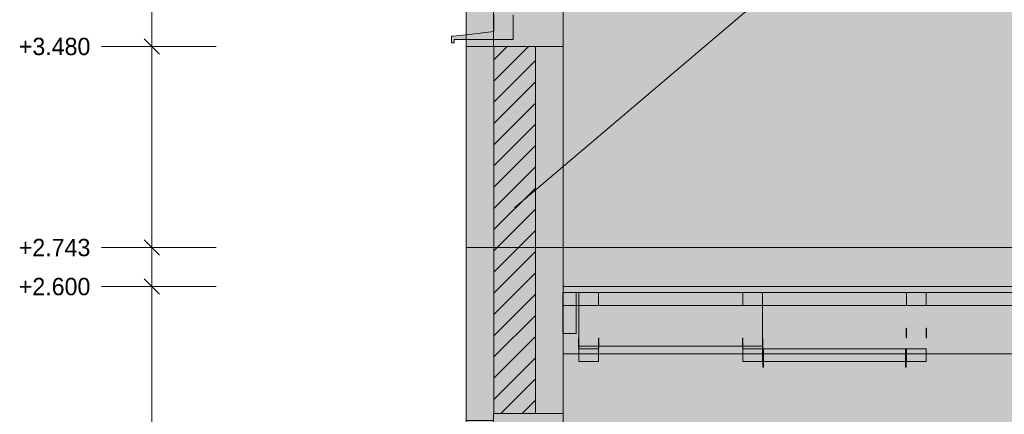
# Model space of a CAD drawing. Header units: millimetres. Extents: x -2189 to 11661, y -3698 to 9368.
# Tile 3 of 14: x -1634 to 1970, y 2132 to 3578. Entities that reach past the tile are written whole.
import ezdxf

# ---------------------------------------------------------------- set-up
doc = ezdxf.new("R2010")
doc.units = ezdxf.units.MM
for name, color, linetype in [('FILL-C_BDBDBF', 7, 'Continuous'), ('FILL-EPS', 7, 'Continuous'), ('FILL-INK', 7, 'Continuous'), ('FILL-STEEL_GREY', 7, 'Continuous'), ('FILL-TIMBER', 7, 'Continuous'), ('FILL-WHITE', 7, 'Continuous'), ('LINE-CORE', 7, 'Continuous'), ('LINE-INK', 7, 'Continuous'), ('LINE-STEEL_GREY', 7, 'Continuous'), ('TEXT-INK', 7, 'Continuous')]:
    doc.layers.add(name, color=color, linetype=linetype)

msp = doc.modelspace()

# ---------------------------------------------------------------- hatches: boundary and pattern name
at = {"layer": 'FILL-C_BDBDBF', "true_color": 0xbdbdbf}
h = msp.add_hatch(color=9, dxfattribs=at)
h.dxf.hatch_style = 1
h.paths.add_polyline_path([(254, 3480.2), (254, 2134.1), (228.1, 2134.1), (101.6, 2134.1), (101.6, 3480.2), (236.8, 3480.2)])
at = {"layer": 'FILL-EPS', "true_color": 0xccffff}
h = msp.add_hatch(color=7, dxfattribs=at)
h.dxf.hatch_style = 1
h.paths.add_polyline_path([(0, 2314.5), (0, 2743.2), (0, 3033.5), (0, 3480.2), (45.8, 3480.2), (100.5, 3480.2), (101.6, 3480.2), (101.6, 2134.1), (100.5, 2134.1), (100.5, 2121.4), (100.5, 2109.1), (50.3, 2109.1), (0, 2109.1), (0, 2179.7), (0, 2269.7)])
h = msp.add_hatch(color=7, dxfattribs=at)
h.dxf.hatch_style = 1
h.paths.add_polyline_path([(355.6, 3239.8), (355.6, 2743.2), (355.6, 2503.5), (355.6, 2477.2), (355.6, 2428.4), (355.6, 2335.4), (355.6, 2244.1), (355.6, 2134.1), (254, 2134.1), (254, 3480.2), (355.6, 3480.2)])
at = {"layer": 'FILL-INK', "true_color": 0x1a1a1f}
h = msp.add_hatch(color=250, dxfattribs=at)
h.dxf.hatch_style = 1
h.paths.add_polyline_path([(177.8, 2888.4), (218.8, 2948.2), (243.4, 2919.3)])
at = {"layer": 'FILL-INK', "true_color": 0x1a1a1a}
h = msp.add_hatch(color=250, dxfattribs=at)
h.dxf.hatch_style = 1
h.paths.add_polyline_path([(355.6, 2578), (355.6, 2538), (355.6, 2428), (354.1, 2428), (353.6, 2428), (353.6, 2468), (353.6, 2578), (355.1, 2578)])
h = msp.add_hatch(color=250, dxfattribs=at)
h.dxf.hatch_style = 1
h.paths.add_polyline_path([(1612.6, 2412.4), (1611.8, 2412.4), (1611.4, 2412.4), (1611.4, 2433.3), (1611.4, 2447.1), (1612.1, 2447.1), (1612.6, 2447.1), (1612.6, 2433.3)])
h = msp.add_hatch(color=250, dxfattribs=at)
h.dxf.hatch_style = 1
h.paths.add_polyline_path([(1685.8, 2412.4), (1685, 2412.4), (1684.6, 2412.4), (1684.6, 2433.3), (1684.6, 2447.1), (1685.3, 2447.1), (1685.8, 2447.1), (1685.8, 2433.3)])
h = msp.add_hatch(color=250, dxfattribs=at)
h.dxf.hatch_style = 1
h.paths.add_polyline_path([(412.6, 2373.9), (412.4, 2373.9), (411.4, 2373.9), (411.4, 2402), (411.4, 2410.3), (411.7, 2410.3), (412.6, 2410.3), (412.6, 2402)])
h = msp.add_hatch(color=250, dxfattribs=at)
h.dxf.hatch_style = 1
h.paths.add_polyline_path([(485.8, 2373.9), (485.6, 2373.9), (484.6, 2373.9), (484.6, 2402), (484.6, 2410.3), (484.9, 2410.3), (485.8, 2410.3), (485.8, 2402)])
h = msp.add_hatch(color=250, dxfattribs=at)
h.dxf.hatch_style = 1
h.paths.add_polyline_path([(1012.6, 2373.9), (1012.4, 2373.9), (1011.4, 2373.9), (1011.4, 2402), (1011.4, 2410.3), (1011.7, 2410.3), (1012.6, 2410.3), (1012.6, 2402)])
h = msp.add_hatch(color=250, dxfattribs=at)
h.dxf.hatch_style = 1
h.paths.add_polyline_path([(1085.8, 2373.9), (1085.6, 2373.9), (1084.6, 2373.9), (1084.6, 2402), (1084.6, 2410.3), (1084.9, 2410.3), (1085.8, 2410.3), (1085.8, 2402)])
at = {"layer": 'FILL-STEEL_GREY', "true_color": 0x737378}
h = msp.add_hatch(color=8, dxfattribs=at)
h.dxf.hatch_style = 1
h.paths.add_polyline_path([(355.6, 2579.9), (355.6, 2600), (1450.8, 2600), (1555.6, 2600), (3746, 2600), (3955.6, 2600), (6146, 2600), (6355.6, 2600), (8127.4, 2600), (8296.9, 2600), (8296.9, 2598.1), (8296.9, 2578), (6525.1, 2578), (6355.6, 2578), (4165.2, 2578), (3955.6, 2578), (1765.2, 2578), (1555.6, 2578), (460.4, 2578), (355.6, 2578)])
at = {"layer": 'FILL-TIMBER', "true_color": 0xedd6a8}
h = msp.add_hatch(color=41, dxfattribs=at)
h.dxf.hatch_style = 1
h.paths.add_polyline_path([(-47.7, 3493.2), (-53.2, 3493.2), (-53.2, 3506.3), (-53.2, 3517.2), (-50.5, 3517.2), (-47.2, 3517.2), (20.6, 3525.4), (101.8, 3535.2), (101.8, 3567.8), (101.8, 3595.2), (105.8, 3595.2), (105.8, 3597.2), (105.8, 3670.2), (105.8, 3850.1), (105.8, 4584.9), (105.8, 4586.9), (105.8, 4659.9), (101.8, 4659.9), (101.8, 4692.5), (101.8, 4719.9), (133.8, 4719.9), (171.8, 4719.9), (171.8, 4687.3), (171.8, 4659.9), (167.8, 4659.9), (167.8, 4657.9), (167.8, 4584.9), (167.8, 4405), (167.8, 3670.2), (167.8, 3668.2), (167.8, 3595.2), (171.8, 3595.2), (171.8, 3562.6), (171.8, 3535.2), (171.8, 3518.9), (171.8, 3505.2), (73.9, 3505.2), (-43.2, 3505.2), (-43.2, 3498.7), (-43.2, 3493.2)])
h = msp.add_hatch(color=41, dxfattribs=at)
h.dxf.hatch_style = 1
h.paths.add_polyline_path([(402.6, 2578), (402.6, 2464), (402.6, 2428), (391.3, 2428), (355.6, 2428), (355.6, 2542), (355.6, 2578), (366.9, 2578)])
h = msp.add_hatch(color=41, dxfattribs=at)
h.dxf.hatch_style = 1
h.paths.add_polyline_path([(484.6, 2578), (484.6, 2542.5), (484.6, 2531), (467, 2531), (412.6, 2531), (412.6, 2566.5), (412.6, 2578), (430.2, 2578)])
h = msp.add_hatch(color=41, dxfattribs=at)
h.dxf.hatch_style = 1
h.paths.add_polyline_path([(1084.6, 2578), (1084.6, 2542.5), (1084.6, 2531), (1067, 2531), (1012.6, 2531), (1012.6, 2566.5), (1012.6, 2578), (1030.2, 2578)])
h = msp.add_hatch(color=41, dxfattribs=at)
h.dxf.hatch_style = 1
h.paths.add_polyline_path([(1684.6, 2578), (1684.6, 2548.5), (1684.6, 2531), (1657.7, 2531), (1612.6, 2531), (1612.6, 2560.5), (1612.6, 2578), (1639.5, 2578)])
h = msp.add_hatch(color=41, dxfattribs=at)
h.dxf.hatch_style = 1
h.paths.add_polyline_path([(484.6, 2372), (484.6, 2336.3), (484.6, 2325), (467.3, 2325), (412.6, 2325), (412.6, 2360.7), (412.6, 2372), (429.9, 2372)])
h = msp.add_hatch(color=41, dxfattribs=at)
h.dxf.hatch_style = 1
h.paths.add_polyline_path([(1084.6, 2372), (1084.6, 2336.3), (1084.6, 2325), (1067.3, 2325), (1012.6, 2325), (1012.6, 2360.7), (1012.6, 2372), (1029.9, 2372)])
h = msp.add_hatch(color=41, dxfattribs=at)
h.dxf.hatch_style = 1
h.paths.add_polyline_path([(1684.6, 2372), (1684.6, 2342.2), (1684.6, 2325), (1658.3, 2325), (1612.6, 2325), (1612.6, 2354.8), (1612.6, 2372), (1638.9, 2372)])
at = {"layer": 'FILL-WHITE', "true_color": 0xffffff}
h = msp.add_hatch(color=7, dxfattribs=at)
h.dxf.hatch_style = 1
h.paths.add_polyline_path([(355.9, 5288.2), (3903.7, 7772.4), (4748.8, 7772.4), (8296.6, 5288.2), (8296.6, 2743.2), (355.9, 2743.2)])
h.paths.add_polyline_path([(6082.5, 3632.6), (6082.5, 4699.9), (5382, 4699.9), (5382, 3632.6)], flags=0)
h = msp.add_hatch(color=7, dxfattribs=at)
h.dxf.hatch_style = 1
h.paths.add_polyline_path([(355.9, 5029.2), (364.1, 5029.2), (364.3, 5029.6), (365.8, 5029.2), (365.8, 5295.2), (3903.7, 7772.4), (4748.8, 7772.4), (4809.7, 7729.8), (8286.7, 5295.2), (8286.7, 5029.2), (8296.6, 5029.2), (8296.6, 2743.2), (355.9, 2743.2)])
h.paths.add_polyline_path([(6107.5, 3632.6), (6107.5, 4724.9), (6105.9, 4724.7), (6105.9, 4724.9), (5357, 4724.9), (5357, 3632.6)], flags=0)
h = msp.add_hatch(color=7, dxfattribs=at)
h.dxf.hatch_style = 1
h.paths.add_polyline_path([(0, 2743.2), (0, 4211.5), (0, 4212.5), (0, 5039), (355.9, 5288.2), (356.1, 5289.8), (356.1, 5289.8), (356.3, 5289.7), (356.4, 5289.7), (356.2, 5289.3), (355.9, 5288.2), (355.9, 2743.2)])
h = msp.add_hatch(color=7, dxfattribs=at)
h.dxf.hatch_style = 1
h.paths.add_polyline_path([(0, 5029.2), (355.6, 5029.2), (355.6, 5029.6), (355.6, 5029.2), (355.9, 5029.2), (355.9, 2743.2), (355.9, 2743.2), (355.9, 2743.2), (355.9, 2742.2), (356, 2741.6), (355.9, 2741.6), (355.9, 2741.6), (355.9, 2741.6), (355.8, 2741.6), (355.6, 2743.2), (0, 2743.2), (0, 4213.4), (0, 4214.4)])
h = msp.add_hatch(color=7, dxfattribs=at)
h.dxf.hatch_style = 1
h.paths.add_polyline_path([(0, 5029.2), (355.6, 5029.2), (355.6, 2743.2), (0, 2743.2)])
h = msp.add_hatch(color=7, dxfattribs=at)
h.dxf.hatch_style = 1
h.paths.add_polyline_path([(355.6, 4724.9), (355.6, 3480.2), (100.5, 3480.2), (100.5, 4724.9)])
h = msp.add_hatch(color=7, dxfattribs=at)
h.dxf.hatch_style = 1
h.paths.add_polyline_path([(100.5, 4724.9), (355.6, 4724.9), (355.6, 3480.2), (100.5, 3480.2)])
h = msp.add_hatch(color=7, dxfattribs=at)
h.dxf.hatch_style = 1
h.paths.add_polyline_path([(355.6, 4724.9), (355.6, 3480.2), (100.5, 3480.2), (100.5, 4724.9)])
h = msp.add_hatch(color=7, dxfattribs=at)
h.dxf.hatch_style = 1
h.paths.add_polyline_path([(100.5, 4699.9), (100.5, 3480.2), (0, 3480.2), (0, 4699.9)])
h = msp.add_hatch(color=7, dxfattribs=at)
h.dxf.hatch_style = 1
h.paths.add_polyline_path([(0, 4699.9), (100.5, 4699.9), (100.5, 3480.2), (0, 3480.2)])
h = msp.add_hatch(color=7, dxfattribs=at)
h.dxf.hatch_style = 1
h.paths.add_polyline_path([(100.5, 4699.9), (100.5, 3480.2), (0, 3480.2), (0, 4699.9)])
h = msp.add_hatch(color=7, dxfattribs=at)
h.dxf.hatch_style = 1
h.paths.add_polyline_path([(0, 2743.2), (355.9, 2743.2), (355.9, 0), (0, 0)])
h = msp.add_hatch(color=7, dxfattribs=at)
h.dxf.hatch_style = 1
h.paths.add_polyline_path([(0, 2743.2), (355.6, 2743.2), (355.9, 2743.2), (355.9, 0), (355.9, 0), (355.9, 0), (355.9, -1.6), (355.8, -1.6), (355.6, 0), (0, 0)])
h = msp.add_hatch(color=7, dxfattribs=at)
h.dxf.hatch_style = 1
h.paths.add_polyline_path([(0, 0), (0, 2743.2), (355.6, 2743.2), (355.6, 0)])
h = msp.add_hatch(color=7, dxfattribs=at)
h.dxf.hatch_style = 1
h.paths.add_polyline_path([(355.9, 0), (355.9, 2743.2), (8296.6, 2743.2), (8296.6, 0)])
h = msp.add_hatch(color=7, dxfattribs=at)
h.dxf.hatch_style = 1
h.paths.add_polyline_path([(355.9, 2743.2), (8296.6, 2743.2), (8296.6, 0), (355.9, 0)])
h = msp.add_hatch(color=7, dxfattribs=at)
h.dxf.hatch_style = 1
h.paths.add_polyline_path([(355.6, 2578), (355.6, 2600), (2755.6, 2600), (5155.6, 2600), (7555.6, 2600), (8296.9, 2600), (8296.9, 2578), (7555.6, 2578), (5155.6, 2578), (2755.6, 2578), (355.6, 2578)])
h = msp.add_hatch(color=7, dxfattribs=at)
h.dxf.hatch_style = 1
h.paths.add_polyline_path([(355.6, 2600), (1555.6, 2600), (2206.4, 2600), (2206.4, 2578), (1555.6, 2578), (355.6, 2578)])
h = msp.add_hatch(color=7, dxfattribs=at)
h.dxf.hatch_style = 1
h.paths.add_polyline_path([(1555.6, 2600), (2755.6, 2600), (5155.6, 2600), (6355.6, 2600), (7555.6, 2600), (8296.9, 2600), (8296.9, 2578), (7555.6, 2578), (5155.6, 2578), (2755.6, 2578), (1555.6, 2578), (355.6, 2578), (355.6, 2600)])
h = msp.add_hatch(color=7, dxfattribs=at)
h.dxf.hatch_style = 1
h.paths.add_polyline_path([(1555.6, 2600), (3955.6, 2600), (6355.6, 2600), (7555.6, 2600), (8296.9, 2600), (8296.9, 2578), (6355.6, 2578), (3955.6, 2578), (1555.6, 2578), (355.6, 2578), (355.6, 2600)])
h = msp.add_hatch(color=7, dxfattribs=at)
h.dxf.hatch_style = 1
h.paths.add_polyline_path([(1555.6, 2600), (2755.6, 2600), (5155.6, 2600), (6355.6, 2600), (7555.6, 2600), (8296.9, 2600), (8296.9, 2578), (7555.6, 2578), (5155.6, 2578), (2755.6, 2578), (1555.6, 2578), (355.6, 2578), (355.6, 2600)])
h = msp.add_hatch(color=7, dxfattribs=at)
h.dxf.hatch_style = 1
h.paths.add_polyline_path([(1555.6, 2600), (3955.6, 2600), (6355.6, 2600), (7555.6, 2600), (8296.9, 2600), (8296.9, 2578), (6355.6, 2578), (3955.6, 2578), (1555.6, 2578), (355.6, 2578), (355.6, 2600)])
h = msp.add_hatch(color=7, dxfattribs=at)
h.dxf.hatch_style = 1
h.paths.add_polyline_path([(1555.6, 2600), (2755.6, 2600), (5155.6, 2600), (6355.6, 2600), (7555.6, 2600), (8296.9, 2600), (8296.9, 2578), (7555.6, 2578), (5155.6, 2578), (2755.6, 2578), (1555.6, 2578), (355.6, 2578), (355.6, 2600)])
h = msp.add_hatch(color=7, dxfattribs=at)
h.dxf.hatch_style = 1
h.paths.add_polyline_path([(1555.6, 2600), (3955.6, 2600), (6355.6, 2600), (7555.6, 2600), (8296.9, 2600), (8296.9, 2578), (6355.6, 2578), (3955.6, 2578), (1555.6, 2578), (355.6, 2578), (355.6, 2600)])
h = msp.add_hatch(color=7, dxfattribs=at)
h.dxf.hatch_style = 1
h.paths.add_polyline_path([(355.6, 2428), (355.6, 2531), (355.6, 2578), (402.6, 2578), (402.6, 2531), (2206.4, 2531), (2206.4, 2353), (355.6, 2353)])
h = msp.add_hatch(color=7, dxfattribs=at)
h.dxf.hatch_style = 1
h.paths.add_polyline_path([(412.6, 2578), (484.6, 2578), (484.6, 2531), (412.6, 2531)])
h = msp.add_hatch(color=7, dxfattribs=at)
h.dxf.hatch_style = 1
h.paths.add_polyline_path([(1012.6, 2578), (1084.6, 2578), (1084.6, 2531), (1012.6, 2531)])
h = msp.add_hatch(color=7, dxfattribs=at)
h.dxf.hatch_style = 1
h.paths.add_polyline_path([(1612.6, 2578), (1684.6, 2578), (1684.6, 2531), (1612.6, 2531)])
h = msp.add_hatch(color=7, dxfattribs=at)
h.dxf.hatch_style = 1
h.paths.add_polyline_path([(1612.6, 2578), (1684.6, 2578), (1684.6, 2531), (1612.6, 2531)])
h = msp.add_hatch(color=7, dxfattribs=at)
h.dxf.hatch_style = 1
h.paths.add_polyline_path([(1612.6, 2578), (1684.6, 2578), (1684.6, 2531), (1612.6, 2531)])
h = msp.add_hatch(color=7, dxfattribs=at)
h.dxf.hatch_style = 1
h.paths.add_polyline_path([(355.6, 2531), (2206.4, 2531), (2206.4, 2353), (355.6, 2353)])
h = msp.add_hatch(color=7, dxfattribs=at)
h.dxf.hatch_style = 1
h.paths.add_polyline_path([(412.6, 2381), (412.6, 2531), (1084.6, 2531), (1084.6, 2381), (412.6, 2381)])
h = msp.add_hatch(color=7, dxfattribs=at)
h.dxf.hatch_style = 1
h.paths.add_polyline_path([(412.6, 2531), (1084.6, 2531), (1084.6, 2381), (412.6, 2381), (412.6, 2531)])
h = msp.add_hatch(color=7, dxfattribs=at)
h.dxf.hatch_style = 1
h.paths.add_polyline_path([(412.6, 2372), (484.6, 2372), (484.6, 2325), (412.6, 2325)])
h = msp.add_hatch(color=7, dxfattribs=at)
h.dxf.hatch_style = 1
h.paths.add_polyline_path([(1012.6, 2372), (1084.6, 2372), (1084.6, 2325), (1012.6, 2325)])
h = msp.add_hatch(color=7, dxfattribs=at)
h.dxf.hatch_style = 1
h.paths.add_polyline_path([(1085.8, 2305), (1085.8, 2372), (1088.8, 2372), (1088.8, 2305)])
h = msp.add_hatch(color=7, dxfattribs=at)
h.dxf.hatch_style = 1
h.paths.add_polyline_path([(1088.8, 2372), (1088.8, 2305), (1085.8, 2305), (1085.8, 2372)])
h = msp.add_hatch(color=7, dxfattribs=at)
h.dxf.hatch_style = 1
h.paths.add_polyline_path([(1085.8, 2305), (1085.8, 2372), (1088.8, 2372), (1088.8, 2305)])
h = msp.add_hatch(color=7, dxfattribs=at)
h.dxf.hatch_style = 1
h.paths.add_polyline_path([(1088.8, 2372), (1088.8, 2305), (1085.8, 2305), (1085.8, 2372)])
h = msp.add_hatch(color=7, dxfattribs=at)
h.dxf.hatch_style = 1
h.paths.add_polyline_path([(1085.8, 2305), (1085.8, 2372), (1088.8, 2372), (1088.8, 2305)])
h = msp.add_hatch(color=7, dxfattribs=at)
h.dxf.hatch_style = 1
h.paths.add_polyline_path([(1088.8, 2372), (1088.8, 2305), (1085.8, 2305), (1085.8, 2372)])
h = msp.add_hatch(color=7, dxfattribs=at)
h.dxf.hatch_style = 1
h.paths.add_polyline_path([(1088.8, 2372), (1608.4, 2372), (1608.4, 2325), (1088.8, 2325)])
h = msp.add_hatch(color=7, dxfattribs=at)
h.dxf.hatch_style = 1
h.paths.add_polyline_path([(1088.8, 2372), (1608.4, 2372), (1608.4, 2325), (1088.8, 2325)])
h = msp.add_hatch(color=7, dxfattribs=at)
h.dxf.hatch_style = 1
h.paths.add_polyline_path([(1088.8, 2372), (1608.4, 2372), (1608.4, 2325), (1088.8, 2325)])
h = msp.add_hatch(color=7, dxfattribs=at)
h.dxf.hatch_style = 1
h.paths.add_polyline_path([(1088.8, 2372), (1608.4, 2372), (1608.4, 2325), (1088.8, 2325)])
h = msp.add_hatch(color=7, dxfattribs=at)
h.dxf.hatch_style = 1
h.paths.add_polyline_path([(1088.8, 2372), (1608.4, 2372), (1608.4, 2325), (1088.8, 2325)])
h = msp.add_hatch(color=7, dxfattribs=at)
h.dxf.hatch_style = 1
h.paths.add_polyline_path([(1088.8, 2372), (1608.4, 2372), (1608.4, 2325), (1088.8, 2325)])
h = msp.add_hatch(color=7, dxfattribs=at)
h.dxf.hatch_style = 1
h.paths.add_polyline_path([(1608.4, 2305), (1608.4, 2372), (1611.4, 2372), (1611.4, 2305)])
h = msp.add_hatch(color=7, dxfattribs=at)
h.dxf.hatch_style = 1
h.paths.add_polyline_path([(1611.4, 2372), (1611.4, 2305), (1608.4, 2305), (1608.4, 2372)])
h = msp.add_hatch(color=7, dxfattribs=at)
h.dxf.hatch_style = 1
h.paths.add_polyline_path([(1608.4, 2305), (1608.4, 2372), (1611.4, 2372), (1611.4, 2305)])
h = msp.add_hatch(color=7, dxfattribs=at)
h.dxf.hatch_style = 1
h.paths.add_polyline_path([(1611.4, 2372), (1611.4, 2305), (1608.4, 2305), (1608.4, 2372)])
h = msp.add_hatch(color=7, dxfattribs=at)
h.dxf.hatch_style = 1
h.paths.add_polyline_path([(1608.4, 2305), (1608.4, 2372), (1611.4, 2372), (1611.4, 2305)])
h = msp.add_hatch(color=7, dxfattribs=at)
h.dxf.hatch_style = 1
h.paths.add_polyline_path([(1611.4, 2372), (1611.4, 2305), (1608.4, 2305), (1608.4, 2372)])
h = msp.add_hatch(color=7, dxfattribs=at)
h.dxf.hatch_style = 1
h.paths.add_polyline_path([(1612.6, 2372), (1684.6, 2372), (1684.6, 2325), (1612.6, 2325)])
h = msp.add_hatch(color=7, dxfattribs=at)
h.dxf.hatch_style = 1
h.paths.add_polyline_path([(1612.6, 2372), (1684.6, 2372), (1684.6, 2325), (1612.6, 2325)])
h = msp.add_hatch(color=7, dxfattribs=at)
h.dxf.hatch_style = 1
h.paths.add_polyline_path([(1612.6, 2372), (1684.6, 2372), (1684.6, 2325), (1612.6, 2325)])
h = msp.add_hatch(color=7, dxfattribs=at)
h.dxf.hatch_style = 1
h.paths.add_polyline_path([(100.5, 2134.1), (355.6, 2134.1), (355.6, 0), (100.5, 0)])
h = msp.add_hatch(color=7, dxfattribs=at)
h.dxf.hatch_style = 1
h.paths.add_polyline_path([(100.5, 2134.1), (355.6, 2134.1), (355.6, 0), (100.5, 0)])
h = msp.add_hatch(color=7, dxfattribs=at)
h.dxf.hatch_style = 1
h.paths.add_polyline_path([(355.6, 2134.1), (355.6, 737), (100.5, 737), (100.5, 2134.1)])

# ---------------------------------------------------------------- linework, layer by layer
at = {"layer": 'LINE-CORE', "lineweight": 5}
for points in [[(355.9, 5288.2), (3903.7, 7772.4), (3903.7, 7772.4), (3903.7, 7772.4), (3903.7, 7772.4), (4748.8, 7772.4), (4748.8, 7772.4), (4748.8, 7772.4), (4748.8, 7772.4), (8296.6, 5288.2), (8296.6, 5288.2), (8296.6, 5288.2), (8296.6, 5288.2), (8296.6, 5288.2), (8296.6, 5288.2), (8296.6, 5288.2), (8296.6, 2743.2), (355.9, 2743.2)], [(355.9, 5029.2), (364.1, 5029.2), (364.3, 5029.6), (365.8, 5029.2), (365.8, 5295.2), (365.8, 5295.2), (3903.7, 7772.4), (3903.7, 7772.4), (4748.8, 7772.4), (4809.7, 7729.8), (4809.7, 7729.8), (4809.7, 7729.8), (8286.7, 5295.2), (8286.7, 5295.2), (8286.7, 5295.2), (8286.7, 5029.2), (8296.6, 5029.2), (8296.6, 2743.2), (8296.6, 2743.2), (8296.6, 2743.2), (8296.6, 2743.2), (355.9, 2743.2)], [(0, 2743.2), (0, 4211.5), (0, 4212.5), (0, 5039), (355.9, 5288.2), (356.1, 5289.8), (356.1, 5289.8), (356.3, 5289.7), (356.4, 5289.7), (356.2, 5289.3), (355.9, 5288.2), (355.9, 2743.2), (0, 2743.2)], [(0, 5029.2), (355.6, 5029.2), (355.6, 5029.6), (355.6, 5029.2), (355.9, 5029.2), (355.9, 2743.2), (355.9, 2743.2), (355.9, 2743.2), (355.9, 2742.2), (356, 2741.6), (355.9, 2741.6), (355.9, 2741.6), (355.9, 2741.6), (355.8, 2741.6), (355.6, 2743.2), (0, 2743.2), (0, 4213.4), (0, 4214.4), (0, 5029.2)], [(0, 5029.2), (355.6, 5029.2), (355.6, 2743.2), (0, 2743.2), (0, 2743.2), (0, 2743.2)], [(355.6, 4724.9), (355.6, 3480.2), (100.5, 3480.2), (100.5, 4724.9)], [(100.5, 4724.9), (355.6, 4724.9), (355.6, 3480.2), (100.5, 3480.2)], [(355.6, 4724.9), (355.6, 3480.2), (100.5, 3480.2), (100.5, 4724.9)], [(100.5, 4699.9), (100.5, 3480.2), (0, 3480.2), (0, 4699.9)], [(0, 4699.9), (100.5, 4699.9), (100.5, 3480.2), (0, 3480.2)], [(100.5, 4699.9), (100.5, 3480.2), (0, 3480.2), (0, 4699.9)], [(0, 2743.2), (355.9, 2743.2), (355.9, 2743.2), (355.9, 2743.2), (355.9, 0), (0, 0)], [(0, 2743.2), (355.6, 2743.2), (355.6, 2743.2), (355.9, 2743.2), (355.9, 0), (355.9, 0), (355.9, 0), (355.9, -1.6), (355.8, -1.6), (355.6, 0), (0, 0), (0, 2743.2)], [(0, 0), (0, 0), (0, 2743.2), (355.6, 2743.2), (355.6, 2743.2), (355.6, 2743.2), (355.6, 0), (0, 0)], [(355.9, 0), (355.9, 2743.2), (8296.6, 2743.2), (8296.6, 2743.2), (8296.6, 2743.2), (8296.6, 0), (355.9, 0)], [(355.9, 2743.2), (8296.6, 2743.2), (8296.6, 0), (8296.6, 0), (355.9, 0), (355.9, 2743.2)], [(355.6, 2578), (355.6, 2600), (2755.6, 2600), (2755.6, 2600), (5155.6, 2600), (5155.6, 2600), (7555.6, 2600), (7555.6, 2600), (8296.9, 2600), (8296.9, 2578), (7555.6, 2578), (7555.6, 2578), (5155.6, 2578), (5155.6, 2578), (2755.6, 2578), (2755.6, 2578), (355.6, 2578), (355.6, 2578), (355.6, 2578)], [(355.6, 2600), (1555.6, 2600), (2206.4, 2600), (2206.4, 2578), (1555.6, 2578), (355.6, 2578)], [(1555.6, 2600), (2755.6, 2600), (5155.6, 2600), (6355.6, 2600), (7555.6, 2600), (8296.9, 2600), (8296.9, 2578), (7555.6, 2578), (5155.6, 2578), (2755.6, 2578), (1555.6, 2578), (355.6, 2578), (355.6, 2600)], [(1555.6, 2600), (3955.6, 2600), (6355.6, 2600), (7555.6, 2600), (8296.9, 2600), (8296.9, 2578), (6355.6, 2578), (3955.6, 2578), (1555.6, 2578), (355.6, 2578), (355.6, 2600)], [(1555.6, 2600), (2755.6, 2600), (5155.6, 2600), (6355.6, 2600), (7555.6, 2600), (8296.9, 2600), (8296.9, 2578), (7555.6, 2578), (5155.6, 2578), (2755.6, 2578), (1555.6, 2578), (355.6, 2578), (355.6, 2600)], [(1555.6, 2600), (3955.6, 2600), (6355.6, 2600), (7555.6, 2600), (8296.9, 2600), (8296.9, 2578), (6355.6, 2578), (3955.6, 2578), (1555.6, 2578), (355.6, 2578), (355.6, 2600)], [(1555.6, 2600), (2755.6, 2600), (5155.6, 2600), (6355.6, 2600), (7555.6, 2600), (8296.9, 2600), (8296.9, 2578), (7555.6, 2578), (5155.6, 2578), (2755.6, 2578), (1555.6, 2578), (355.6, 2578), (355.6, 2600)], [(1555.6, 2600), (3955.6, 2600), (6355.6, 2600), (7555.6, 2600), (8296.9, 2600), (8296.9, 2578), (6355.6, 2578), (3955.6, 2578), (1555.6, 2578), (355.6, 2578), (355.6, 2600)], [(355.6, 2428), (355.6, 2531), (355.6, 2578), (402.6, 2578), (402.6, 2531), (2206.4, 2531), (2206.4, 2353), (2206.4, 2353), (355.6, 2353), (355.6, 2428)], [(412.6, 2578), (484.6, 2578), (484.6, 2578), (484.6, 2531), (412.6, 2531), (412.6, 2531)], [(1012.6, 2578), (1084.6, 2578), (1084.6, 2578), (1084.6, 2531), (1012.6, 2531), (1012.6, 2531)], [(1612.6, 2578), (1684.6, 2578), (1684.6, 2578), (1684.6, 2531), (1612.6, 2531), (1612.6, 2531)], [(1612.6, 2578), (1684.6, 2578), (1684.6, 2531), (1684.6, 2531), (1612.6, 2531), (1612.6, 2578)], [(1612.6, 2578), (1684.6, 2578), (1684.6, 2578), (1684.6, 2531), (1612.6, 2531), (1612.6, 2531)], [(355.6, 2531), (2206.4, 2531), (2206.4, 2531), (2206.4, 2353), (355.6, 2353), (355.6, 2353)], [(412.6, 2381), (412.6, 2531), (1084.6, 2531), (1084.6, 2531), (1084.6, 2531), (1084.6, 2531), (1084.6, 2381), (412.6, 2381), (412.6, 2381), (412.6, 2381)], [(412.6, 2531), (412.6, 2531), (1084.6, 2531), (1084.6, 2381), (1084.6, 2381), (1084.6, 2381), (1084.6, 2381), (412.6, 2381), (412.6, 2531), (412.6, 2531)], [(412.6, 2372), (484.6, 2372), (484.6, 2372), (484.6, 2325), (412.6, 2325), (412.6, 2325)], [(1012.6, 2372), (1084.6, 2372), (1084.6, 2372), (1084.6, 2325), (1012.6, 2325), (1012.6, 2325)], [(1085.8, 2305), (1085.8, 2372), (1088.8, 2372), (1088.8, 2372), (1088.8, 2305), (1085.8, 2305)], [(1088.8, 2372), (1088.8, 2305), (1088.8, 2305), (1085.8, 2305), (1085.8, 2372), (1085.8, 2372)], [(1085.8, 2305), (1085.8, 2372), (1088.8, 2372), (1088.8, 2372), (1088.8, 2305), (1085.8, 2305)], [(1088.8, 2372), (1088.8, 2305), (1088.8, 2305), (1085.8, 2305), (1085.8, 2372), (1085.8, 2372)], [(1085.8, 2305), (1085.8, 2372), (1088.8, 2372), (1088.8, 2372), (1088.8, 2305), (1085.8, 2305)], [(1088.8, 2372), (1088.8, 2305), (1088.8, 2305), (1085.8, 2305), (1085.8, 2372), (1085.8, 2372)], [(1088.8, 2372), (1608.4, 2372), (1608.4, 2372), (1608.4, 2325), (1088.8, 2325), (1088.8, 2325)], [(1088.8, 2372), (1608.4, 2372), (1608.4, 2325), (1608.4, 2325), (1088.8, 2325), (1088.8, 2372)], [(1088.8, 2372), (1608.4, 2372), (1608.4, 2372), (1608.4, 2325), (1088.8, 2325), (1088.8, 2325)], [(1088.8, 2372), (1608.4, 2372), (1608.4, 2325), (1608.4, 2325), (1088.8, 2325), (1088.8, 2372)], [(1088.8, 2372), (1608.4, 2372), (1608.4, 2372), (1608.4, 2325), (1088.8, 2325), (1088.8, 2325)], [(1088.8, 2372), (1608.4, 2372), (1608.4, 2325), (1608.4, 2325), (1088.8, 2325), (1088.8, 2372)], [(1608.4, 2305), (1608.4, 2372), (1611.4, 2372), (1611.4, 2372), (1611.4, 2305), (1608.4, 2305)], [(1611.4, 2372), (1611.4, 2305), (1611.4, 2305), (1608.4, 2305), (1608.4, 2372), (1608.4, 2372)], [(1608.4, 2305), (1608.4, 2372), (1611.4, 2372), (1611.4, 2372), (1611.4, 2305), (1608.4, 2305)], [(1611.4, 2372), (1611.4, 2305), (1611.4, 2305), (1608.4, 2305), (1608.4, 2372), (1608.4, 2372)], [(1608.4, 2305), (1608.4, 2372), (1611.4, 2372), (1611.4, 2372), (1611.4, 2305), (1608.4, 2305)], [(1611.4, 2372), (1611.4, 2305), (1611.4, 2305), (1608.4, 2305), (1608.4, 2372), (1608.4, 2372)], [(1612.6, 2372), (1684.6, 2372), (1684.6, 2372), (1684.6, 2325), (1612.6, 2325), (1612.6, 2325)], [(1612.6, 2372), (1684.6, 2372), (1684.6, 2325), (1684.6, 2325), (1612.6, 2325), (1612.6, 2372)], [(1612.6, 2372), (1684.6, 2372), (1684.6, 2372), (1684.6, 2325), (1612.6, 2325), (1612.6, 2325)], [(100.5, 2134.1), (100.5, 2134.1), (355.6, 2134.1), (355.6, 0), (355.6, 0), (100.5, 0), (100.5, 2134.1)], [(100.5, 2134.1), (355.6, 2134.1), (355.6, 0), (100.5, 0)], [(355.6, 2134.1), (355.6, 737), (355.6, 737), (100.5, 737), (100.5, 2134.1)]]:
    msp.add_lwpolyline(points, close=True, dxfattribs=at)
at = {"layer": 'LINE-INK', "lineweight": 5}
for p, q in [((-1150, -457), (-1150, 5076)), ((177.8, 2888.4), (1265.3, 3813.5)), ((-1121.7, 3451.7), (-1178.3, 3508.3)), ((-1291, 3480), (-1335, 3480)), ((-1225, 3480), (-1291, 3480)), ((-915, 3480), (-1225, 3480)), ((-1291, 2743), (-1335, 2743)), ((-1225, 2743), (-1291, 2743)), ((-915, 2743), (-1225, 2743)), ((-1121.7, 2714.7), (-1178.3, 2771.3)), ((-1291, 2600), (-1335, 2600)), ((-1225, 2600), (-1291, 2600)), ((-915, 2600), (-1225, 2600)), ((-1121.7, 2571.7), (-1178.3, 2628.3))]:
    msp.add_line(p, q, dxfattribs=at)
for points in [[(171.8, 3595.2), (171.8, 3562.6), (171.8, 3535.2), (171.8, 3518.9), (171.8, 3505.2), (73.9, 3505.2), (-43.2, 3505.2), (-43.2, 3498.7), (-43.2, 3493.2), (-47.7, 3493.2), (-53.2, 3493.2), (-53.2, 3506.3), (-53.2, 3517.2), (-50.5, 3517.2), (-47.2, 3517.2), (20.6, 3525.4), (101.8, 3535.2), (101.8, 3567.8), (101.8, 3595.2)], [(0, 2109.1), (0, 2179.7), (0, 2269.7), (0, 2314.5), (0, 2743.2), (0, 3033.5), (0, 3480.2), (45.8, 3480.2), (100.5, 3480.2), (101.6, 3480.2), (236.8, 3480.2), (254, 3480.2), (355.6, 3480.2), (355.6, 3239.8), (355.6, 2743.2), (355.6, 2503.5), (355.6, 2477.2), (355.6, 2428.4), (355.6, 2335.4), (355.6, 2244.1), (355.6, 2134.1), (254, 2134.1), (228.1, 2134.1), (101.6, 2134.1), (100.5, 2134.1), (100.5, 2121.4)]]:
    msp.add_lwpolyline(points, dxfattribs=at)
for points in [[(0, 2314.5), (0, 2743.2), (0, 3033.5), (0, 3480.2), (45.8, 3480.2), (100.5, 3480.2), (101.6, 3480.2), (101.6, 2134.1), (100.5, 2134.1), (100.5, 2121.4), (100.5, 2109.1), (50.3, 2109.1), (0, 2109.1), (0, 2179.7), (0, 2269.7)], [(254, 3480.2), (254, 2134.1), (228.1, 2134.1), (101.6, 2134.1), (101.6, 3480.2), (236.8, 3480.2)], [(355.6, 3239.8), (355.6, 2743.2), (355.6, 2503.5), (355.6, 2477.2), (355.6, 2428.4), (355.6, 2335.4), (355.6, 2244.1), (355.6, 2134.1), (254, 2134.1), (254, 3480.2), (355.6, 3480.2)], [(355.6, 2579.9), (355.6, 2600), (1450.8, 2600), (1555.6, 2600), (3746, 2600), (3955.6, 2600), (6146, 2600), (6355.6, 2600), (8127.4, 2600), (8296.9, 2600), (8296.9, 2598.1), (8296.9, 2578), (6525.1, 2578), (6355.6, 2578), (4165.2, 2578), (3955.6, 2578), (1765.2, 2578), (1555.6, 2578), (460.4, 2578), (355.6, 2578)], [(355.6, 2578), (355.6, 2538), (355.6, 2428), (354.1, 2428), (353.6, 2428), (353.6, 2468), (353.6, 2578), (355.1, 2578)], [(402.6, 2578), (402.6, 2464), (402.6, 2428), (391.3, 2428), (355.6, 2428), (355.6, 2542), (355.6, 2578), (366.9, 2578)], [(484.6, 2578), (484.6, 2542.5), (484.6, 2531), (467, 2531), (412.6, 2531), (412.6, 2566.5), (412.6, 2578), (430.2, 2578)], [(1084.6, 2578), (1084.6, 2542.5), (1084.6, 2531), (1067, 2531), (1012.6, 2531), (1012.6, 2566.5), (1012.6, 2578), (1030.2, 2578)], [(1684.6, 2578), (1684.6, 2548.5), (1684.6, 2531), (1657.7, 2531), (1612.6, 2531), (1612.6, 2560.5), (1612.6, 2578), (1639.5, 2578)], [(1612.6, 2412.4), (1611.8, 2412.4), (1611.4, 2412.4), (1611.4, 2433.3), (1611.4, 2447.1), (1612.1, 2447.1), (1612.6, 2447.1), (1612.6, 2433.3)], [(1685.8, 2412.4), (1685, 2412.4), (1684.6, 2412.4), (1684.6, 2433.3), (1684.6, 2447.1), (1685.3, 2447.1), (1685.8, 2447.1), (1685.8, 2433.3)], [(412.6, 2373.9), (412.4, 2373.9), (411.4, 2373.9), (411.4, 2402), (411.4, 2410.3), (411.7, 2410.3), (412.6, 2410.3), (412.6, 2402)], [(485.8, 2373.9), (485.6, 2373.9), (484.6, 2373.9), (484.6, 2402), (484.6, 2410.3), (484.9, 2410.3), (485.8, 2410.3), (485.8, 2402)], [(1012.6, 2373.9), (1012.4, 2373.9), (1011.4, 2373.9), (1011.4, 2402), (1011.4, 2410.3), (1011.7, 2410.3), (1012.6, 2410.3), (1012.6, 2402)], [(1085.8, 2373.9), (1085.6, 2373.9), (1084.6, 2373.9), (1084.6, 2402), (1084.6, 2410.3), (1084.9, 2410.3), (1085.8, 2410.3), (1085.8, 2402)], [(484.6, 2372), (484.6, 2336.3), (484.6, 2325), (467.3, 2325), (412.6, 2325), (412.6, 2360.7), (412.6, 2372), (429.9, 2372)], [(1084.6, 2372), (1084.6, 2336.3), (1084.6, 2325), (1067.3, 2325), (1012.6, 2325), (1012.6, 2360.7), (1012.6, 2372), (1029.9, 2372)], [(1684.6, 2372), (1684.6, 2342.2), (1684.6, 2325), (1658.3, 2325), (1612.6, 2325), (1612.6, 2354.8), (1612.6, 2372), (1638.9, 2372)]]:
    msp.add_lwpolyline(points, close=True, dxfattribs=at)
at = {"layer": 'LINE-STEEL_GREY', "lineweight": 5}
for p, q in [((101.6, 3353.2), (228.6, 3480.2)), ((101.6, 3431), (150.8, 3480.2)), ((101.6, 3275.4), (254, 3427.8)), ((101.6, 3197.6), (254, 3350)), ((101.6, 3119.9), (254, 3272.3)), ((101.6, 3042.1), (254, 3194.5)), ((101.6, 2964.3), (254, 3116.7)), ((101.6, 2886.5), (254, 3038.9)), ((101.6, 2808.7), (254, 2961.1)), ((101.6, 2730.9), (254, 2883.3)), ((101.6, 2653.2), (254, 2805.6)), ((101.6, 2575.4), (254, 2727.8)), ((101.6, 2497.6), (254, 2650)), ((101.6, 2419.8), (254, 2572.2)), ((101.6, 2342), (254, 2494.4)), ((101.6, 2264.3), (254, 2416.7)), ((101.6, 2186.5), (254, 2338.9)), ((127, 2134.1), (254, 2261.1)), ((204.8, 2134.1), (254, 2183.3))]:
    msp.add_line(p, q, dxfattribs=at)

# ---------------------------------------------------------------- texts
at = {"layer": 'TEXT-INK'}
for s, p in [('+3.480', (-1637.2, 3448.2)), ('+2.743', (-1637.2, 2711.2)), ('+2.600', (-1637.2, 2568.2))]:
    msp.add_text(s, height=63.5, dxfattribs=at).set_placement(p)

doc.saveas('drawing.dxf')
